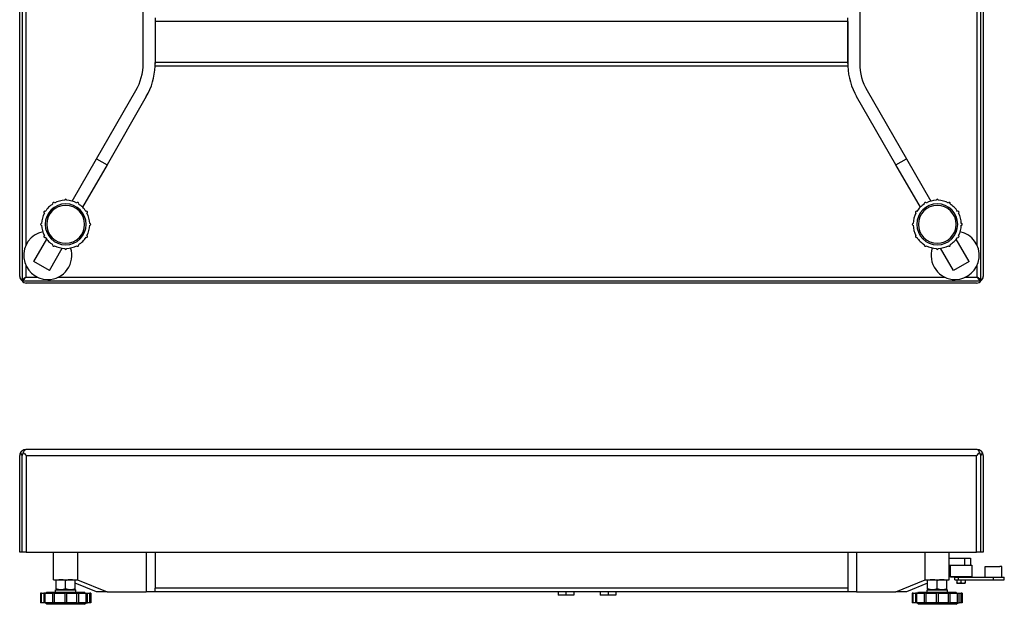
# Model space of a CAD drawing. Header units: millimetres. Extents: x 0 to 3360, y 0 to 2376.
# Tile 3 of 5: x 1306 to 2123, y 1274 to 1759. Entities that reach past the tile are written whole.
import ezdxf

# ---------------------------------------------------------------- set-up
doc = ezdxf.new("R2010")
doc.units = ezdxf.units.MM
doc.header["$LTSCALE"] = 8
for name, color, linetype in [('00_COMPONENTS', 7, 'Continuous'), ('02___PRT_ALL_AXES', 7, 'Continuous'), ('3_ALL_AXES', 7, 'Continuous'), ('AXES', 7, 'Continuous')]:
    doc.layers.add(name, color=color, linetype=linetype)

msp = doc.modelspace()

# ---------------------------------------------------------------- linework, layer by layer
at = {"color": 7, "linetype": 'Continuous'}
for p, q in [((1305.84, 1546.15), (1305.84, 2135.22)), ((1408.34, 1722.92), (1408.34, 1958.45)), ((2105.84, 1904.19), (2105.84, 1546.15)), ((2003.34, 1837.09), (2003.34, 1722.92)), ((1418.34, 1760.69), (1418.34, 1757.69)), ((1418.34, 1757.69), (1418.34, 1723.69)), ((1418.34, 1757.69), (1418.34, 1723.69)), ((1993.34, 1757.69), (1993.34, 1760.69)), ((1993.34, 1757.69), (1993.34, 1723.69)), ((1993.34, 1723.69), (1993.34, 1757.69)), ((1418.34, 1722.54), (1418.34, 1723.69)), ((1418.34, 1723.69), (1418.34, 1722.92)), ((1993.34, 1720.69), (1418.34, 1720.69)), ((1993.34, 1723.69), (1993.34, 1722.54)), ((1993.34, 1722.92), (1993.34, 1723.69)), ((1369.68, 1643.91), (1402.31, 1700.42)), ((2009.37, 1700.42), (2042, 1643.91)), ((1410.97, 1695.42), (1378.34, 1638.91)), ((2033.34, 1638.91), (2000.71, 1695.42)), ((1349.36, 1608.71), (1369.68, 1643.91)), ((1369.68, 1643.91), (1378.34, 1638.91)), ((2033.34, 1638.91), (2042, 1643.91)), ((2042, 1643.91), (2062.32, 1608.71)), ((1378.34, 1638.91), (1358.02, 1603.71)), ((2053.66, 1603.71), (2033.34, 1638.91)), ((1317.52, 1558.55), (1328.25, 1577.15)), ((1330.51, 1551.05), (1341.24, 1569.65)), ((2081.18, 1551.05), (2070.44, 1569.65)), ((2094.17, 1558.55), (2083.43, 1577.15)), ((1330.51, 1551.05), (1317.52, 1558.55)), ((2094.17, 1558.55), (2081.18, 1551.05)), ((2100.38, 1540.69), (1311.31, 1540.69)), ((2100.84, 1402.57), (1310.84, 1402.57)), ((1305.84, 1317.57), (1305.84, 1397.57)), ((2105.84, 1397.57), (2105.84, 1317.57)), ((1307.84, 1317.57), (1305.84, 1317.57)), ((1311.31, 1317.57), (1307.84, 1317.57)), ((1311.31, 1317.57), (2100.38, 1317.57)), ((1334.01, 1294.67), (1334.01, 1317.57)), ((1354.01, 1294.67), (1354.01, 1317.57)), ((1418.34, 1317.57), (1418.34, 1287.67)), ((1993.34, 1317.57), (1993.34, 1287.67)), ((2057.67, 1294.67), (2057.67, 1317.57)), ((2077.67, 1294.67), (2077.67, 1317.57)), ((2103.84, 1317.57), (2100.38, 1317.57)), ((2105.84, 1317.57), (2103.84, 1317.57)), ((2077.67, 1312.67), (2090.34, 1312.67)), ((2090.34, 1312.67), (2095.34, 1312.67)), ((2095.34, 1312.67), (2095.34, 1306.67)), ((2077.67, 1306.67), (2078.34, 1306.67)), ((2078.34, 1306.67), (2078.34, 1297.17)), ((2078.34, 1306.67), (2082.38, 1306.67)), ((2096.34, 1306.67), (2096.34, 1297.17)), ((1334.01, 1294.67), (1336.01, 1294.67)), ((1336.01, 1294.67), (1339.01, 1294.67)), ((1339.01, 1294.67), (1340.01, 1294.67)), ((1340.01, 1294.67), (1341.51, 1294.67)), ((1341.51, 1294.67), (1344.01, 1294.67)), ((1344.01, 1294.67), (1346.51, 1294.67)), ((1346.51, 1294.67), (1348.01, 1294.67)), ((1348.01, 1294.67), (1349.01, 1294.67)), ((1349.01, 1294.67), (1352.01, 1294.67)), ((1352.01, 1294.67), (1354.01, 1294.67)), ((1369.68, 1284.67), (1352.01, 1291.74)), ((1353.34, 1294.67), (1353.92, 1294.44)), ((1353.92, 1294.44), (1378.34, 1284.67)), ((2033.34, 1284.67), (2057.76, 1294.44)), ((2059.67, 1291.74), (2042, 1284.67)), ((2057.67, 1294.67), (2059.67, 1294.67)), ((2057.76, 1294.44), (2058.34, 1294.67)), ((2059.67, 1294.67), (2062.67, 1294.67)), ((2062.67, 1294.67), (2063.67, 1294.67)), ((2063.67, 1294.67), (2065.17, 1294.67)), ((2065.17, 1294.67), (2067.67, 1294.67)), ((2067.67, 1294.67), (2070.17, 1294.67)), ((2070.17, 1294.67), (2071.67, 1294.67)), ((2071.67, 1294.67), (2072.67, 1294.67)), ((2072.67, 1294.67), (2075.67, 1294.67)), ((2075.67, 1294.67), (2077.67, 1294.67)), ((2078.84, 1296.67), (2078.34, 1297.17)), ((2096.34, 1297.17), (2078.34, 1297.17)), ((2082.34, 1296.67), (2078.84, 1296.67)), ((2082.53, 1296.67), (2082.34, 1296.67)), ((2095.84, 1296.67), (2096.34, 1297.17)), ((1378.34, 1284.67), (1369.68, 1284.67)), ((1378.34, 1284.67), (1410.97, 1284.67)), ((1418.34, 1284.67), (1410.97, 1284.67)), ((1418.34, 1284.83), (1418.34, 1287.67)), ((1418.34, 1284.83), (1418.34, 1284.67)), ((1993.34, 1284.67), (1418.34, 1284.67)), ((1752.84, 1284.67), (1752.84, 1281.87)), ((1759.34, 1284.67), (1759.34, 1281.87)), ((1765.84, 1284.67), (1765.84, 1281.87)), ((1787.84, 1284.67), (1787.84, 1281.87)), ((1794.34, 1284.67), (1794.34, 1281.87)), ((1800.84, 1284.67), (1800.84, 1281.87)), ((1993.34, 1287.67), (1993.34, 1284.83)), ((1993.34, 1284.83), (1993.34, 1284.67)), ((2000.71, 1284.67), (1993.34, 1284.67)), ((2000.71, 1284.67), (2033.34, 1284.67)), ((2042, 1284.67), (2033.34, 1284.67)), ((1759.34, 1281.87), (1752.84, 1281.87)), ((1765.84, 1281.87), (1759.34, 1281.87)), ((1794.34, 1281.87), (1787.84, 1281.87)), ((1800.84, 1281.87), (1794.34, 1281.87))]:
    msp.add_line(p, q, dxfattribs=at)
at = {"color": 3, "linetype": 'Continuous'}
for p, q in [((1307.84, 2138.69), (1307.84, 1542.69)), ((2103.84, 1542.69), (2103.84, 1904.19)), ((1307.84, 1542.69), (2103.84, 1542.69)), ((1307.84, 1317.57), (1307.84, 1397.57)), ((1307.84, 1317.57), (1307.84, 1397.57)), ((2103.84, 1317.57), (2103.84, 1397.57)), ((2103.84, 1317.57), (2103.84, 1397.57))]:
    msp.add_line(p, q, dxfattribs=at)
at = {"color": 9, "linetype": 'Continuous'}
for p, q in [((1310.84, 2109.66), (1310.84, 1571.71)), ((2100.84, 1571.71), (2100.84, 1904.19)), ((1993.34, 1757.69), (1418.34, 1757.69)), ((1993.34, 1723.69), (1418.34, 1723.69)), ((1310.84, 1555.65), (1310.84, 1545.69)), ((2100.84, 1545.69), (2100.84, 1555.65)), ((1310.84, 1545.69), (1320.46, 1545.69)), ((1337.81, 1545.69), (2073.87, 1545.69)), ((2091.22, 1545.69), (2100.84, 1545.69)), ((1311.31, 1397.57), (2100.38, 1397.57)), ((1311.31, 1397.57), (1311.31, 1317.57)), ((2100.38, 1317.57), (2100.38, 1397.57)), ((1410.97, 1317.57), (1410.97, 1284.67)), ((2000.71, 1317.57), (2000.71, 1284.67)), ((2090.34, 1312.67), (2090.34, 1306.67)), ((1993.34, 1287.67), (1418.34, 1287.67))]:
    msp.add_line(p, q, dxfattribs=at)
at = {"color": 7, "linetype": 'Continuous'}
for centre, radius, start, end in [((1363.34, 1722.92), 45, 330, 0), ((1363.34, 1722.92), 55, 330, 357.65943), ((1363.34, 1722.92), 55, 357.65943, 0), ((2048.34, 1722.92), 55, 180, 182.34057), ((2048.34, 1722.92), 55, 182.34057, 210), ((2048.34, 1722.92), 45, 180, 210), ((1309.84, 1546.15), 4, 180, 240), ((2101.84, 1546.15), 4, 300, 0), ((1311.31, 1544.69), 4, 210, 270), ((2100.38, 1544.69), 4, 270, 330), ((1310.84, 1397.57), 5, 147.46345, 180), ((1310.84, 1397.57), 5, 129.70789, 147.46345), ((1310.84, 1397.57), 5, 109.15454, 129.70789), ((1292.78, 1404.77), 16.77, 342.4341, 344.40455), ((1310.84, 1397.57), 5, 90, 109.15454), ((1656.77, 1707.03), 463.8, 221.61337, 221.8522), ((1754.91, 1707.03), 463.8, 318.1478, 318.38663), ((2100.84, 1397.57), 5, 70.84546, 90), ((2100.84, 1397.57), 5, 50.29211, 70.84546), ((2118.94, 1404.78), 16.8, 195.59434, 197.53323), ((2100.84, 1397.57), 5, 32.53655, 50.29211), ((2100.84, 1397.57), 5, 0, 32.53655)]:
    msp.add_arc(centre, radius, start, end, dxfattribs=at)
at = {"color": 3, "linetype": 'Continuous'}
for centre, start, end in [((1310.84, 1397.57), 157.5, 180), ((1310.84, 1397.57), 134.24161, 157.5), ((2100.84, 1397.57), 22.5, 45.90957), ((2100.84, 1397.57), 0, 22.5)]:
    msp.add_arc(centre, 3, start, end, dxfattribs=at)
for points in [[(1307.84, 1542.69), (1307.84, 1543.27), (1308.58, 1544.14), (1309.72, 1544.97), (1310.46, 1545.44), (1310.84, 1545.69)], [(1307.84, 1542.69), (1308.42, 1542.69), (1309.3, 1543.42), (1310.12, 1544.56), (1310.6, 1545.3), (1310.84, 1545.69)], [(2103.84, 1542.69), (2103.84, 1543.27), (2103.1, 1544.14), (2101.96, 1544.97), (2101.23, 1545.44), (2100.84, 1545.69)], [(2103.84, 1542.69), (2103.26, 1542.69), (2102.38, 1543.42), (2101.56, 1544.56), (2101.09, 1545.3), (2100.84, 1545.69)]]:
    msp.add_open_spline(points, degree=3, knots=[0, 0, 0, 0, 0.400699, 0.683915, 1, 1, 1, 1], dxfattribs=at)
at = {"color": 7, "linetype": 'Continuous'}
for points, knots in [([(1306.63, 1400.26), (1306.73, 1399.77), (1306.98, 1398.81), (1307.48, 1397.9), (1307.84, 1397.57)], [0, 0, 0, 0, 0.50809, 1, 1, 1, 1]), ([(1307.84, 1397.57), (1308.04, 1397.88), (1308.37, 1398.59), (1308.64, 1399.32), (1308.76, 1399.71)], [0, 0, 0, 0, 0.471645, 1, 1, 1, 1]), ([(1308.93, 1400.26), (1308.98, 1400.39), (1309.19, 1400.83), (1309.42, 1401.27), (1309.61, 1401.57)], [0, 0, 0, 0, 0.273911, 1, 1, 1, 1]), ([(1308.93, 1400.26), (1309.01, 1400.16), (1309.37, 1399.75), (1309.74, 1399.33), (1310.02, 1399.02)], [0, 0, 0, 0, 0.24166, 1, 1, 1, 1]), ([(1309.61, 1401.57), (1309.7, 1401.72), (1310, 1402.15), (1310.48, 1402.57), (1310.84, 1402.57)], [0, 0, 0, 0, 0.32743, 1, 1, 1, 1]), ([(2102.07, 1401.57), (2101.98, 1401.72), (2101.68, 1402.15), (2101.2, 1402.57), (2100.84, 1402.57)], [0, 0, 0, 0, 0.32743, 1, 1, 1, 1]), ([(2101.66, 1399.02), (2101.76, 1399.12), (2102.12, 1399.54), (2102.49, 1399.95), (2102.76, 1400.26)], [0, 0, 0, 0, 0.25721, 1, 1, 1, 1]), ([(2102.76, 1400.26), (2102.7, 1400.39), (2102.49, 1400.83), (2102.26, 1401.27), (2102.07, 1401.57)], [0, 0, 0, 0, 0.273911, 1, 1, 1, 1]), ([(2102.92, 1399.72), (2103.04, 1399.33), (2103.31, 1398.59), (2103.64, 1397.88), (2103.84, 1397.57)], [0, 0, 0, 0, 0.528674, 1, 1, 1, 1]), ([(2103.84, 1397.57), (2104.2, 1397.9), (2104.7, 1398.81), (2104.95, 1399.77), (2105.06, 1400.26)], [0, 0, 0, 0, 0.491627, 1, 1, 1, 1])]:
    msp.add_open_spline(points, degree=3, knots=knots, dxfattribs=at)
at = {"layer": '00_COMPONENTS', "color": 7, "linetype": 'Continuous'}
for p, q in [((1324.03, 1283.57), (1323.21, 1283.57)), ((1323.21, 1283.57), (1323.21, 1275.57)), ((1324.03, 1283.57), (1325.89, 1283.57)), ((1324.03, 1275.57), (1324.03, 1283.57)), ((1327.1, 1283.57), (1325.89, 1283.57)), ((1325.89, 1283.57), (1325.89, 1275.57)), ((1327.1, 1283.57), (1333.21, 1283.57)), ((1327.1, 1275.57), (1327.1, 1283.57)), ((1327.76, 1283.57), (1328.46, 1284.27)), ((1328.46, 1284.27), (1335.51, 1284.27)), ((1334.71, 1283.57), (1333.21, 1283.57)), ((1333.21, 1283.57), (1333.21, 1275.57)), ((1334.71, 1283.57), (1343.21, 1283.57)), ((1334.71, 1275.57), (1334.71, 1283.57)), ((1335.51, 1286.27), (1336.01, 1286.27)), ((1335.51, 1284.27), (1335.51, 1286.27)), ((1335.51, 1284.27), (1344.01, 1284.27)), ((1336.01, 1286.27), (1336.02, 1286.27)), ((1336.02, 1286.27), (1339.01, 1286.27)), ((1339.01, 1286.27), (1340.01, 1286.27)), ((1340.01, 1286.27), (1344.01, 1286.27)), ((1343.21, 1283.57), (1343.21, 1275.57)), ((1344.81, 1283.57), (1343.21, 1283.57)), ((1344.01, 1286.27), (1348.01, 1286.27)), ((1344.01, 1284.27), (1352.51, 1284.27)), ((1344.81, 1283.57), (1353.31, 1283.57)), ((1344.81, 1283.57), (1344.81, 1275.57)), ((1348.01, 1286.27), (1349.01, 1286.27)), ((1349.01, 1286.27), (1352, 1286.27)), ((1352, 1286.27), (1352.01, 1286.27)), ((1352.01, 1286.27), (1352.51, 1286.27)), ((1352.51, 1284.27), (1352.51, 1286.27)), ((1352.51, 1284.27), (1359.56, 1284.27)), ((1353.31, 1283.57), (1354.81, 1283.57)), ((1353.31, 1275.57), (1353.31, 1283.57)), ((1354.81, 1275.57), (1354.81, 1283.57)), ((1354.81, 1283.57), (1360.92, 1283.57)), ((1360.26, 1283.57), (1359.56, 1284.27)), ((1360.92, 1283.57), (1362.13, 1283.57)), ((1360.92, 1275.57), (1360.92, 1283.57)), ((1362.13, 1283.57), (1363.99, 1283.57)), ((1362.13, 1275.57), (1362.13, 1283.57)), ((1364.81, 1283.57), (1363.99, 1283.57)), ((1363.99, 1275.57), (1363.99, 1283.57)), ((1364.81, 1283.57), (1364.81, 1275.57)), ((2047.69, 1283.57), (2046.87, 1283.57)), ((2046.87, 1283.57), (2046.87, 1275.57)), ((2047.69, 1283.57), (2049.55, 1283.57)), ((2047.69, 1275.57), (2047.69, 1283.57)), ((2050.76, 1283.57), (2049.55, 1283.57)), ((2049.55, 1283.57), (2049.55, 1275.57)), ((2050.76, 1283.57), (2056.87, 1283.57)), ((2050.76, 1275.57), (2050.76, 1283.57)), ((2051.42, 1283.57), (2052.12, 1284.27)), ((2052.12, 1284.27), (2059.17, 1284.27)), ((2058.37, 1283.57), (2056.87, 1283.57)), ((2056.87, 1283.57), (2056.87, 1275.57)), ((2058.37, 1283.57), (2066.87, 1283.57)), ((2058.37, 1275.57), (2058.37, 1283.57)), ((2059.17, 1286.27), (2059.67, 1286.27)), ((2059.17, 1284.27), (2059.17, 1286.27)), ((2059.17, 1284.27), (2067.67, 1284.27)), ((2059.67, 1286.27), (2059.68, 1286.27)), ((2059.68, 1286.27), (2062.67, 1286.27)), ((2062.67, 1286.27), (2063.67, 1286.27)), ((2063.67, 1286.27), (2067.67, 1286.27)), ((2066.87, 1283.57), (2066.87, 1275.57)), ((2068.47, 1283.57), (2066.87, 1283.57)), ((2067.67, 1286.27), (2071.67, 1286.27)), ((2067.67, 1284.27), (2076.17, 1284.27)), ((2068.47, 1283.57), (2076.97, 1283.57)), ((2068.47, 1283.57), (2068.47, 1275.57)), ((2071.67, 1286.27), (2072.67, 1286.27)), ((2072.67, 1286.27), (2075.66, 1286.27)), ((2075.66, 1286.27), (2075.67, 1286.27)), ((2075.67, 1286.27), (2076.17, 1286.27)), ((2076.17, 1284.27), (2076.17, 1286.27)), ((2076.17, 1284.27), (2083.22, 1284.27)), ((2076.97, 1283.57), (2078.47, 1283.57)), ((2076.97, 1275.57), (2076.97, 1283.57)), ((2078.47, 1275.57), (2078.47, 1283.57)), ((2078.47, 1283.57), (2084.58, 1283.57)), ((2083.92, 1283.57), (2083.22, 1284.27)), ((2084.58, 1283.57), (2085.79, 1283.57)), ((2084.58, 1275.57), (2084.58, 1283.57)), ((2085.79, 1283.57), (2087.66, 1283.57)), ((2085.79, 1275.57), (2085.79, 1283.57)), ((2088.47, 1283.57), (2087.66, 1283.57)), ((2087.66, 1275.57), (2087.66, 1283.57)), ((2088.47, 1283.57), (2088.47, 1275.57)), ((1324.03, 1275.57), (1323.21, 1275.57)), ((1325.89, 1275.57), (1324.03, 1275.57)), ((1327.1, 1275.57), (1325.89, 1275.57)), ((1327.06, 1275.53), (1327.01, 1275.57)), ((1328.31, 1274.27), (1327.06, 1275.53)), ((1333.21, 1275.57), (1327.1, 1275.57)), ((1334.71, 1275.57), (1333.21, 1275.57)), ((1343.21, 1275.57), (1334.71, 1275.57)), ((1344.81, 1275.57), (1343.21, 1275.57)), ((1353.31, 1275.57), (1344.81, 1275.57)), ((1353.31, 1275.57), (1354.81, 1275.57)), ((1360.92, 1275.57), (1354.81, 1275.57)), ((1359.71, 1274.27), (1360.96, 1275.53)), ((1360.92, 1275.57), (1362.13, 1275.57)), ((1360.96, 1275.53), (1361.01, 1275.57)), ((1363.99, 1275.57), (1362.13, 1275.57)), ((1364.81, 1275.57), (1363.99, 1275.57)), ((2047.69, 1275.57), (2046.87, 1275.57)), ((2049.55, 1275.57), (2047.69, 1275.57)), ((2050.76, 1275.57), (2049.55, 1275.57)), ((2050.72, 1275.53), (2050.67, 1275.57)), ((2051.97, 1274.27), (2050.72, 1275.53)), ((2056.87, 1275.57), (2050.76, 1275.57)), ((2058.37, 1275.57), (2056.87, 1275.57)), ((2066.87, 1275.57), (2058.37, 1275.57)), ((2068.47, 1275.57), (2066.87, 1275.57)), ((2076.97, 1275.57), (2068.47, 1275.57)), ((2076.97, 1275.57), (2078.47, 1275.57)), ((2084.58, 1275.57), (2078.47, 1275.57)), ((2083.37, 1274.27), (2084.62, 1275.53)), ((2084.58, 1275.57), (2085.79, 1275.57)), ((2084.62, 1275.53), (2084.67, 1275.57)), ((2087.66, 1275.57), (2085.79, 1275.57)), ((2088.47, 1275.57), (2087.66, 1275.57)), ((1359.71, 1274.27), (1328.31, 1274.27)), ((2083.37, 1274.27), (2051.97, 1274.27))]:
    msp.add_line(p, q, dxfattribs=at)
for centre, radius, start, end in [((1344.01, 1589.44), 17, 0, 180), ((1344.01, 1589.44), 20, 122.29198, 147.70802), ((1344.01, 1589.44), 15.7, 0, 180), ((1334.01, 1606.76), 0.8, 28.85401, 211.14599), ((1344.01, 1589.44), 20, 92.29198, 117.70802), ((1344.01, 1609.44), 0.8, 358.85401, 181.14599), ((1344.01, 1589.44), 20, 62.29198, 87.70802), ((1354.01, 1606.76), 0.8, 328.85401, 151.14599), ((1344.01, 1589.44), 20, 32.29198, 57.70802), ((2067.67, 1589.44), 17, 0, 180), ((2067.67, 1589.44), 20, 122.29198, 147.70802), ((2067.67, 1589.44), 15.7, 0, 180), ((2057.67, 1606.76), 0.8, 28.85401, 211.14599), ((2067.67, 1589.44), 20, 92.29198, 117.70802), ((2067.67, 1609.44), 0.8, 358.85401, 181.14599), ((2067.67, 1589.44), 20, 62.29198, 87.70802), ((2077.67, 1606.76), 0.8, 328.85401, 151.14599), ((2067.67, 1589.44), 20, 32.29198, 57.70802), ((1344.01, 1589.44), 20, 152.29198, 177.70802), ((1326.69, 1599.44), 0.8, 58.85401, 241.14599), ((1361.33, 1599.44), 0.8, 298.85401, 121.14599), ((1344.01, 1589.44), 20, 2.29198, 27.70802), ((2067.67, 1589.44), 20, 152.29198, 177.70802), ((2050.35, 1599.44), 0.8, 58.85401, 241.14599), ((2084.99, 1599.44), 0.8, 298.85401, 121.14599), ((2067.67, 1589.44), 20, 2.29198, 27.70802), ((1324.01, 1589.44), 0.8, 88.85401, 271.14599), ((1344.01, 1589.44), 20, 182.29198, 207.70802), ((1344.01, 1589.44), 17, 180, 0), ((1344.01, 1589.44), 15.7, 180, 0), ((1344.01, 1589.44), 20, 332.29198, 357.70802), ((1364.01, 1589.44), 0.8, 268.85401, 91.14599), ((2047.67, 1589.44), 0.8, 88.85401, 271.14599), ((2067.67, 1589.44), 20, 182.29198, 207.70802), ((2067.67, 1589.44), 17, 180, 0), ((2067.67, 1589.44), 15.7, 180, 0), ((2067.67, 1589.44), 20, 332.29198, 357.70802), ((2087.67, 1589.44), 0.8, 268.85401, 91.14599), ((1329.14, 1563.68), 20, 101.84372, 270), ((1326.69, 1579.44), 0.8, 118.85401, 301.14599), ((1344.01, 1589.44), 20, 212.29198, 237.70802), ((1344.01, 1589.44), 20, 302.29198, 327.70802), ((1361.33, 1579.44), 0.8, 238.85401, 61.14599), ((2050.35, 1579.44), 0.8, 118.85401, 301.14599), ((2067.67, 1589.44), 20, 212.29198, 237.70802), ((2067.67, 1589.44), 20, 302.29198, 327.70802), ((2082.55, 1563.68), 20, 270, 78.15628), ((2084.99, 1579.44), 0.8, 238.85401, 61.14599), ((1329.14, 1563.68), 20, 270, 18.15135), ((1334.01, 1572.12), 0.8, 148.85401, 331.14599), ((1344.01, 1589.44), 20, 242.29198, 267.70802), ((1344.01, 1589.44), 20, 272.29198, 297.70802), ((1354.01, 1572.12), 0.8, 208.85401, 31.14599), ((2057.67, 1572.12), 0.8, 148.85401, 331.14599), ((2067.67, 1589.44), 20, 242.29198, 267.70802), ((2082.55, 1563.68), 20, 161.84865, 270), ((2067.67, 1589.44), 20, 272.29198, 297.70802), ((2077.67, 1572.12), 0.8, 208.85401, 31.14599), ((1344.01, 1569.44), 0.8, 178.85401, 1.14599), ((2067.67, 1569.44), 0.8, 178.85401, 1.14599)]:
    msp.add_arc(centre, radius, start, end, dxfattribs=at)
at = {"layer": '02___PRT_ALL_AXES', "color": 7, "linetype": 'Continuous'}
for p, q in [((1336.01, 1293.96), (1336.01, 1294.67)), ((1336.01, 1286.99), (1336.01, 1293.96)), ((1344.01, 1286.99), (1344.01, 1293.96)), ((1352.01, 1294.67), (1352.01, 1293.96)), ((1352.01, 1286.99), (1352.01, 1293.96)), ((2059.67, 1293.96), (2059.67, 1294.67)), ((2059.67, 1286.99), (2059.67, 1293.96)), ((2067.67, 1286.99), (2067.67, 1293.96)), ((2075.67, 1294.67), (2075.67, 1293.96)), ((2075.67, 1286.99), (2075.67, 1293.96)), ((1336.01, 1286.99), (1336.01, 1286.27)), ((1352.01, 1286.27), (1352.01, 1286.99)), ((2059.67, 1286.99), (2059.67, 1286.27)), ((2075.67, 1286.27), (2075.67, 1286.99))]:
    msp.add_line(p, q, dxfattribs=at)
for centre, start, end in [((1340.02, 1284.11), 90.02589, 95.42532), ((1348.01, 1284.11), 84.57468, 89.9741), ((2063.68, 1284.11), 90.02589, 95.42532), ((2071.67, 1284.11), 84.57468, 89.9741)]:
    msp.add_arc(centre, 10.57, start, end, dxfattribs=at)
for points, knots in [([(1339.02, 1294.63), (1338.51, 1294.58), (1337.49, 1294.41), (1336.5, 1294.12), (1336.01, 1293.96)], [0, 0, 0, 0, 0.498435, 1, 1, 1, 1]), ([(1344.01, 1293.96), (1343.69, 1294.07), (1343.03, 1294.27), (1342.04, 1294.5), (1341.03, 1294.64), (1340.35, 1294.67), (1340.01, 1294.67)], [0, 0, 0, 0, 0.251418, 0.50175, 0.751149, 1, 1, 1, 1]), ([(1348.01, 1294.67), (1347.67, 1294.67), (1346.99, 1294.64), (1345.99, 1294.5), (1344.99, 1294.27), (1344.34, 1294.07), (1344.01, 1293.96)], [0, 0, 0, 0, 0.248851, 0.49825, 0.748582, 1, 1, 1, 1]), ([(1352.01, 1293.96), (1351.52, 1294.12), (1350.53, 1294.41), (1349.52, 1294.58), (1349.01, 1294.63)], [0, 0, 0, 0, 0.501565, 1, 1, 1, 1]), ([(2062.68, 1294.63), (2062.17, 1294.58), (2061.15, 1294.41), (2060.16, 1294.12), (2059.67, 1293.96)], [0, 0, 0, 0, 0.498435, 1, 1, 1, 1]), ([(2067.67, 1293.96), (2067.35, 1294.07), (2066.69, 1294.27), (2065.7, 1294.5), (2064.69, 1294.64), (2064.01, 1294.67), (2063.67, 1294.67)], [0, 0, 0, 0, 0.251418, 0.50175, 0.751149, 1, 1, 1, 1]), ([(2071.67, 1294.67), (2071.33, 1294.67), (2070.65, 1294.64), (2069.65, 1294.5), (2068.65, 1294.27), (2068, 1294.07), (2067.67, 1293.96)], [0, 0, 0, 0, 0.248851, 0.49825, 0.748582, 1, 1, 1, 1]), ([(2075.67, 1293.96), (2075.18, 1294.12), (2074.19, 1294.41), (2073.18, 1294.58), (2072.67, 1294.63)], [0, 0, 0, 0, 0.501565, 1, 1, 1, 1]), ([(1340.01, 1286.27), (1339.67, 1286.27), (1338.99, 1286.31), (1337.99, 1286.45), (1336.99, 1286.68), (1336.34, 1286.88), (1336.01, 1286.99)], [0, 0, 0, 0, 0.248851, 0.49825, 0.748582, 1, 1, 1, 1]), ([(1344.01, 1286.99), (1343.69, 1286.88), (1343.03, 1286.68), (1342.04, 1286.45), (1341.03, 1286.31), (1340.35, 1286.27), (1340.01, 1286.27)], [0, 0, 0, 0, 0.251418, 0.50175, 0.751149, 1, 1, 1, 1]), ([(1348.01, 1286.27), (1347.67, 1286.27), (1346.99, 1286.31), (1345.99, 1286.45), (1344.99, 1286.68), (1344.34, 1286.88), (1344.01, 1286.99)], [0, 0, 0, 0, 0.248851, 0.49825, 0.748582, 1, 1, 1, 1]), ([(1352.01, 1286.99), (1351.69, 1286.88), (1351.03, 1286.68), (1350.04, 1286.45), (1349.03, 1286.31), (1348.35, 1286.27), (1348.01, 1286.27)], [0, 0, 0, 0, 0.251418, 0.50175, 0.751149, 1, 1, 1, 1]), ([(2063.67, 1286.27), (2063.33, 1286.27), (2062.65, 1286.31), (2061.65, 1286.45), (2060.65, 1286.68), (2060, 1286.88), (2059.67, 1286.99)], [0, 0, 0, 0, 0.248851, 0.49825, 0.748582, 1, 1, 1, 1]), ([(2067.67, 1286.99), (2067.35, 1286.88), (2066.69, 1286.68), (2065.7, 1286.45), (2064.69, 1286.31), (2064.01, 1286.27), (2063.67, 1286.27)], [0, 0, 0, 0, 0.251418, 0.50175, 0.751149, 1, 1, 1, 1]), ([(2071.67, 1286.27), (2071.33, 1286.27), (2070.65, 1286.31), (2069.65, 1286.45), (2068.65, 1286.68), (2068, 1286.88), (2067.67, 1286.99)], [0, 0, 0, 0, 0.248851, 0.49825, 0.748582, 1, 1, 1, 1]), ([(2075.67, 1286.99), (2075.35, 1286.88), (2074.69, 1286.68), (2073.7, 1286.45), (2072.69, 1286.31), (2072.01, 1286.27), (2071.67, 1286.27)], [0, 0, 0, 0, 0.251418, 0.50175, 0.751149, 1, 1, 1, 1])]:
    msp.add_open_spline(points, degree=3, knots=knots, dxfattribs=at)
at = {"layer": '3_ALL_AXES', "color": 7, "linetype": 'Continuous'}
for p, q in [((2084.19, 1294.67), (2083.84, 1294.32)), ((2085.59, 1294.32), (2083.84, 1294.32)), ((2083.84, 1294.32), (2083.84, 1292.19)), ((2083.84, 1291.87), (2083.84, 1292.19)), ((2083.84, 1291.87), (2085.59, 1291.87)), ((2087.34, 1294.32), (2085.59, 1294.32)), ((2085.59, 1291.87), (2089.09, 1291.87)), ((2089.09, 1294.32), (2087.34, 1294.32)), ((2087.34, 1294.32), (2087.34, 1292.19)), ((2090.84, 1294.32), (2089.09, 1294.32)), ((2089.09, 1291.87), (2090.84, 1291.87)), ((2090.49, 1294.67), (2090.84, 1294.32)), ((2090.84, 1294.32), (2090.84, 1292.19)), ((2090.84, 1292.19), (2090.84, 1291.87))]:
    msp.add_line(p, q, dxfattribs=at)
for points, knots in [([(2083.84, 1292.19), (2084.12, 1292.09), (2084.56, 1291.97), (2085.15, 1291.89), (2085.44, 1291.87), (2085.59, 1291.87)], [0, 0, 0, 0, 0.501603, 0.751076, 1, 1, 1, 1]), ([(2085.59, 1291.87), (2085.74, 1291.87), (2086.04, 1291.89), (2086.63, 1291.97), (2087.06, 1292.09), (2087.34, 1292.19)], [0, 0, 0, 0, 0.248924, 0.498397, 1, 1, 1, 1]), ([(2087.34, 1292.19), (2087.62, 1292.09), (2088.06, 1291.97), (2088.65, 1291.89), (2088.94, 1291.87), (2089.09, 1291.87)], [0, 0, 0, 0, 0.501603, 0.751076, 1, 1, 1, 1]), ([(2089.09, 1291.87), (2089.24, 1291.87), (2089.54, 1291.89), (2090.13, 1291.97), (2090.56, 1292.09), (2090.84, 1292.19)], [0, 0, 0, 0, 0.248925, 0.498398, 1, 1, 1, 1])]:
    msp.add_open_spline(points, degree=3, knots=knots, dxfattribs=at)
at = {"layer": 'AXES', "color": 7, "linetype": 'Continuous'}
for p, q in [((2082.38, 1306.67), (2084.56, 1306.67)), ((2084.56, 1306.67), (2084.59, 1306.67)), ((2084.59, 1306.67), (2084.84, 1306.67)), ((2084.84, 1306.67), (2085.34, 1306.67)), ((2085.34, 1306.67), (2085.69, 1306.67)), ((2085.69, 1306.67), (2087.34, 1306.67)), ((2087.34, 1306.67), (2088.99, 1306.67)), ((2088.99, 1306.67), (2089.34, 1306.67)), ((2089.34, 1306.67), (2089.84, 1306.67)), ((2089.84, 1306.67), (2090.09, 1306.67)), ((2090.09, 1306.67), (2090.12, 1306.67)), ((2090.12, 1306.67), (2090.34, 1306.67)), ((2090.34, 1306.67), (2095.23, 1306.67)), ((2095.23, 1306.67), (2095.34, 1306.67)), ((2095.34, 1306.67), (2096.34, 1306.67)), ((2107.34, 1305.57), (2108.79, 1305.57)), ((2107.34, 1296.67), (2107.34, 1305.57)), ((2108.79, 1305.57), (2110.13, 1305.57)), ((2110.13, 1305.57), (2119.65, 1305.57)), ((2119.89, 1305.57), (2119.65, 1305.57)), ((2121.34, 1305.57), (2119.89, 1305.57)), ((2121.34, 1296.67), (2121.34, 1305.57)), ((2082.34, 1294.67), (2082.34, 1296.67)), ((2082.53, 1296.67), (2085.34, 1296.67)), ((2085.34, 1296.67), (2114.34, 1296.67)), ((2114.34, 1296.67), (2115.34, 1296.67)), ((2115.34, 1296.67), (2119.65, 1296.67)), ((2119.65, 1296.67), (2121.34, 1296.67)), ((2121.34, 1296.67), (2123.34, 1296.67)), ((2123.34, 1294.67), (2123.34, 1296.67))]:
    msp.add_line(p, q, dxfattribs=at)
at = {"layer": 'AXES', "color": 3, "linetype": 'Continuous'}
for p, q in [((2082.34, 1294.67), (2084.19, 1294.67)), ((2084.19, 1294.67), (2085.34, 1294.67)), ((2085.34, 1294.67), (2114.34, 1294.67)), ((2114.34, 1294.67), (2123.34, 1294.67))]:
    msp.add_line(p, q, dxfattribs=at)
at = {"layer": 'AXES', "color": 9, "linetype": 'Continuous'}
for p, q in [((2085.34, 1294.67), (2085.34, 1296.67)), ((2114.34, 1294.67), (2114.34, 1296.67))]:
    msp.add_line(p, q, dxfattribs=at)

doc.saveas('drawing.dxf')
